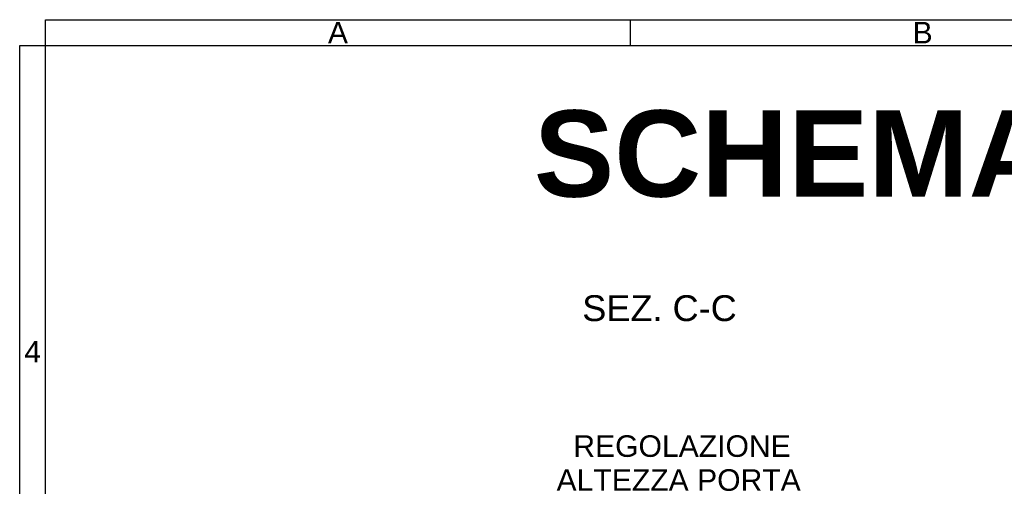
# Model space of a CAD drawing. Header units: millimetres. Extents: x 7 to 622, y 6 to 438.
# Tile 4 of 9: x 7 to 179, y 357 to 438. Entities that reach past the tile are written whole.
import ezdxf

# ---------------------------------------------------------------- set-up
doc = ezdxf.new("R2010")
doc.units = ezdxf.units.MM
doc.header["$LTSCALE"] = 1.5
doc.layers.add('Bordo (ISO)', color=7, linetype='Continuous', lineweight=25)
doc.layers.add('Simbolo (ISO)', color=7, linetype='Continuous', lineweight=25)
doc.styles.add('Etichetta testo (ISO)', font='ARIAL.TTF')
doc.styles.add('Miglioranzo', font='ARIAL.TTF')

# ---------------------------------------------------------------- blocks, each defined once
blk = doc.blocks.new('Bordi Bordo A3')
at = {"layer": 'Bordo (ISO)'}
for p, q in [((8, 292), (415, 292)), ((8, 5), (8, 292)), ((75.83, 292), (75.83, 289)), ((5, 5), (5, 289)), ((5, 289), (415, 289)), ((5, 289), (8, 289))]:
    blk.add_line(p, q, dxfattribs=at)
at = {"layer": 'Bordo (ISO)', "char_height": 2.5, "attachment_point": 5, "style": 'Miglioranzo'}
for s, insert, width in [('\\fArial|b0|i0;A', (41.92, 290.5), 7.2816), ('\\fArial|b0|i0;B', (109.75, 290.5), 6.0822)]:
    blk.add_mtext(s, dxfattribs=dict(at, insert=insert, width=width))
at = {"layer": 'Bordo (ISO)', "insert": (6.5, 253.5), "char_height": 2.5, "attachment_point": 5, "style": 'Miglioranzo'}
blk.add_mtext('4', dxfattribs=at)

msp = doc.modelspace()

# ---------------------------------------------------------------- block references
at = {"xscale": 1.5, "yscale": 1.5, "zscale": 1.5}
msp.add_blockref('Bordi Bordo A3', (0, 0), dxfattribs=at)

# ---------------------------------------------------------------- texts
at = {"layer": 'Simbolo (ISO)', "insert": (96.98, 422.22), "char_height": 15, "width": 436.6692, "attachment_point": 1, "style": 'Miglioranzo'}
msp.add_mtext('{\\fArial|b1|i0;\\H15.0000;SCHEMA REGOLAZIONI CERNIERA REI CM}', dxfattribs=at)
at = {"layer": 'Simbolo (ISO)', "insert": (105.39, 385.51), "char_height": 4.5, "attachment_point": 7, "line_spacing_factor": 1.814477, "style": 'Etichetta testo (ISO)'}
msp.add_mtext('SEZ. C-C', dxfattribs=at)
at = {"layer": 'Simbolo (ISO)', "insert": (99.47, 356), "char_height": 3.75, "width": 43.9796, "attachment_point": 7, "line_spacing_factor": 0.944221, "style": 'Miglioranzo'}
msp.add_mtext('{   REGOLAZIONE\\P ALTEZZA PORTA}', dxfattribs=at)
at = {"layer": 'Simbolo (ISO)', "insert": (125.61, 357.19), "char_height": 3.75, "attachment_point": 9, "style": 'Miglioranzo'}
msp.add_mtext('{ }', dxfattribs=at)

doc.saveas('drawing.dxf')
